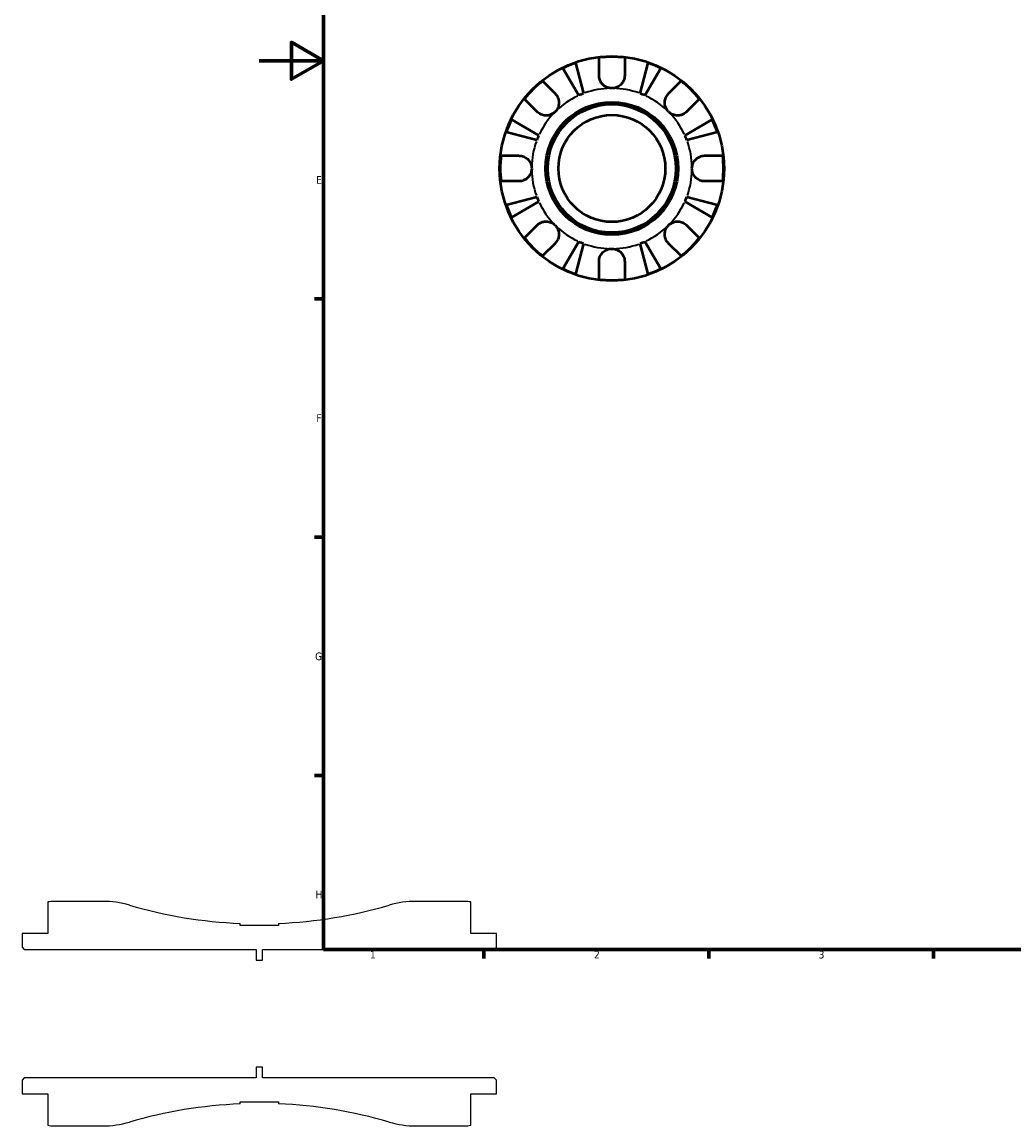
# Model space of a CAD drawing. Header units: millimetres. Extents: x -74 to 902, y -35 to 594.
# Tile 1 of 6: x -74 to 235, y -35 to 309. Entities that reach past the tile are written whole.
import ezdxf

# ---------------------------------------------------------------- set-up
doc = ezdxf.new("R2010")
doc.units = ezdxf.units.MM
for name, color, linetype, lineweight in [('Border (ANSI)', 7, 'Continuous', 70), ('Visible (ANSI)', 7, 'Continuous', 50), ('Visible Narrow (ANSI)', 7, 'Continuous', 35)]:
    doc.layers.add(name, color=color, linetype=linetype, lineweight=lineweight)
doc.styles.add('Note Text (ANSI)', font='tahoma.ttf')

# ---------------------------------------------------------------- blocks, each defined once
blk = doc.blocks.new('Borders Default Border')
at = {"layer": 'Border (ANSI)'}
for p, q in [((20, 222.75), (17.2, 222.75)), ((20, 148.5), (17.2, 148.5)), ((20, 74.25), (17.2, 74.25)), ((70.08, 20), (70.08, 17.2)), ((140.17, 20), (140.17, 17.2)), ((210.25, 20), (210.25, 17.2))]:
    blk.add_line(p, q, dxfattribs=at)
at = {"layer": 'Border (ANSI)', "flags": 128}
for points in [[(20, 20), (20, 574), (821, 574), (821, 20), (20, 20)], [(0, 297), (20, 297), (10, 302.77), (10, 291.23), (20, 297)]]:
    blk.add_lwpolyline(points, dxfattribs=at)
at = {"layer": 'Border (ANSI)', "color": 5, "true_color": 0x0000ff, "char_height": 2.4, "attachment_point": 7, "style": 'Note Text (ANSI)'}
for s, insert in [('E', (17.71, 258.68)), ('F', (17.78, 184.43)), ('G', (17.4, 110.13)), ('H', (17.53, 35.93)), ('1', (34.5, 17.2)), ('2', (104.4, 17.2)), ('3', (174.46, 17.15))]:
    blk.add_mtext(s, dxfattribs=dict(at, insert=insert))

msp = doc.modelspace()

# ---------------------------------------------------------------- linework, layer by layer
for p, q in [((-66, 34.8), (-66, 25)), ((-48.84, 35), (-64, 35)), ((64, 35), (48.84, 35)), ((66, 25), (66, 34.8)), ((-6, 27.49), (-6, 28.12)), ((6, 28.12), (6, 27.49)), ((-66, 25), (-74, 25)), ((-74, 25), (-74, 20.7)), ((6, 27.49), (-6, 27.49)), ((74, 25), (66, 25)), ((74, 20.7), (74, 25)), ((-74, 20.7), (-73.3, 20)), ((73.3, 20), (74, 20.7)), ((-73.3, 20), (-1, 20)), ((-1, 20), (-1, 16.67)), ((1, 16.67), (1, 20)), ((1, 20), (73.3, 20)), ((-1, 16.67), (1, 16.67)), ((1, -16.67), (-1, -16.67)), ((-1, -16.67), (-1, -20)), ((1, -20), (1, -16.67)), ((-73.3, -20), (-74, -20.7)), ((-1, -20), (-73.3, -20)), ((73.3, -20), (1, -20)), ((74, -20.7), (73.3, -20)), ((-74, -20.7), (-74, -25)), ((74, -25), (74, -20.7)), ((-74, -25), (-66, -25)), ((-66, -25), (-66, -34.8)), ((-6, -28.12), (-6, -27.49)), ((-6, -27.49), (6, -27.49)), ((6, -27.49), (6, -28.12)), ((66, -34.8), (66, -25)), ((66, -25), (74, -25)), ((-64, -35), (-48.84, -35)), ((48.84, -35), (64, -35))]:
    msp.add_line(p, q)
for centre, major_axis, start_param, end_param in [((-64, 25), (-10, 0), 4.712389, 4.913747), ((-48.84, 5.4), (-28.41, 8.31), 4.712389, 4.997076), ((48.84, 5.4), (-29.6, 0), 4.712389, 4.997076), ((64, 25), (-9.8, 2), 4.712389, 4.913747), ((0, 172.31), (-144.19, 6), 1.327698, 1.570796), ((0, 172.31), (-138.5, -40.53), 1.327698, 1.570796), ((0, -172.31), (138.5, 40.53), 1.327698, 1.570796), ((0, -172.31), (144.19, -6), 1.327698, 1.570796), ((-48.84, -5.4), (29.6, 0), 4.712389, 4.997076), ((48.84, -5.4), (28.41, -8.31), 4.712389, 4.997076), ((-64, -25), (-2, -9.8), 0, 0.201358), ((64, -25), (10, 0), 4.712389, 4.913747)]:
    msp.add_ellipse(centre, major_axis=major_axis, ratio=1, start_param=start_param, end_param=end_param)
at = {"layer": 'Visible (ANSI)'}
for p, q in [((98.67, 296.34), (101.14, 286.82)), ((105.96, 292.43), (105.96, 297.99)), ((113.96, 297.99), (113.96, 292.43)), ((118.78, 286.82), (121.25, 296.34)), ((99.66, 286.21), (94.66, 294.68)), ((125.25, 294.68), (120.26, 286.21)), ((88.34, 290.7), (92.28, 286.76)), ((127.64, 286.76), (131.57, 290.7)), ((86.62, 281.11), (82.69, 285.04)), ((137.23, 285.04), (133.29, 281.11)), ((78.7, 278.72), (87.18, 273.73)), ((132.74, 273.73), (141.21, 278.72)), ((86.57, 272.25), (77.04, 274.71)), ((142.88, 274.71), (133.35, 272.25)), ((75.39, 267.43), (80.96, 267.43)), ((138.96, 267.43), (144.53, 267.43)), ((80.96, 259.43), (75.39, 259.43)), ((144.53, 259.43), (138.96, 259.43)), ((77.04, 252.14), (86.57, 254.6)), ((87.18, 253.13), (78.7, 248.13)), ((141.21, 248.13), (132.74, 253.13)), ((133.35, 254.6), (142.88, 252.14)), ((82.69, 241.81), (86.62, 245.75)), ((133.29, 245.75), (137.23, 241.81)), ((92.28, 240.09), (88.34, 236.16)), ((94.66, 232.17), (99.66, 240.65)), ((101.14, 240.04), (98.67, 230.51)), ((121.25, 230.51), (118.78, 240.04)), ((120.26, 240.65), (125.25, 232.17)), ((131.57, 236.16), (127.64, 240.09)), ((105.96, 228.86), (105.96, 234.43)), ((113.96, 234.43), (113.96, 228.86))]:
    msp.add_line(p, q, dxfattribs=at)
for radius in [35, 20.7, 20, 16.67]:
    msp.add_circle((109.96, 263.43), radius, dxfattribs=at)
for radius, start, end in [(34.8, 108.9259, 116.0741), (34.8, 83.3993, 96.6007), (34.8, 63.9259, 71.0741), (34.8, 128.3993, 141.6007), (34.8, 38.3993, 51.6007), (25, 110.6662, 114.3338), (25, 65.6662, 69.3338), (34.8, 153.9259, 161.0741), (34.8, 18.9259, 26.0741), (25, 155.6662, 159.3338), (25, 20.6662, 24.3338), (34.8, 173.3993, 186.6007), (34.8, 353.3993, 6.6007), (34.8, 198.9259, 206.0741), (25, 200.6662, 204.3338), (25, 335.6662, 339.3338), (34.8, 333.9259, 341.0741), (34.8, 218.3993, 231.6007), (34.8, 308.3993, 321.6007), (25, 245.6662, 249.3338), (25, 290.6662, 294.3338), (34.8, 243.9259, 251.0741), (34.8, 288.9259, 296.0741), (34.8, 263.3993, 276.6007)]:
    msp.add_arc((109.96, 263.43), radius, start, end, dxfattribs=at)
for points, knots in [([(109.96, 288.43), (109.58, 288.43), (109.21, 288.48), (108.44, 288.7), (108.05, 288.89), (107.36, 289.36), (107.06, 289.64), (106.59, 290.23), (106.42, 290.54), (106.2, 291.05), (106.13, 291.26), (106.03, 291.65), (106, 291.84), (105.97, 292.16), (105.96, 292.29), (105.96, 292.43)], [0, 0, 0, 0, 0.1127497, 0.1127497, 0.240462, 0.240462, 0.3630761, 0.3630761, 0.4698265, 0.4698265, 0.5368083, 0.5368083, 0.5973812, 0.5973812, 0.6407273, 0.6407273, 0.6407273, 0.6407273]), ([(113.96, 292.43), (113.96, 292.23), (113.94, 292.03), (113.88, 291.64), (113.84, 291.45), (113.72, 291.04), (113.63, 290.81), (113.31, 290.21), (113.05, 289.85), (112.37, 289.2), (111.96, 288.93), (111.01, 288.53), (110.49, 288.43), (109.96, 288.43)], [-0.6479836, -0.6479836, -0.6479836, -0.6479836, -0.5812922, -0.5812922, -0.5195743, -0.5195743, -0.4431699, -0.4431699, -0.3085364, -0.3085364, -0.1588124, -0.1588124, 0, 0, 0, 0]), ([(92.28, 286.76), (92.37, 286.67), (92.45, 286.58), (92.7, 286.29), (92.84, 286.07), (93.1, 285.6), (93.21, 285.34), (93.4, 284.68), (93.46, 284.28), (93.44, 283.37), (93.34, 282.88), (92.95, 281.92), (92.65, 281.48), (92.28, 281.11)], [-0.644345, -0.644345, -0.644345, -0.644345, -0.6030859, -0.6030859, -0.5200799, -0.5200799, -0.4327391, -0.4327391, -0.3100066, -0.3100066, -0.15869, -0.15869, 0, 0, 0, 0]), ([(127.64, 281.11), (127.43, 281.31), (127.24, 281.55), (126.91, 282.06), (126.78, 282.35), (126.54, 283.06), (126.47, 283.49), (126.46, 284.33), (126.53, 284.74), (126.73, 285.39), (126.84, 285.64), (127.1, 286.11), (127.25, 286.33), (127.49, 286.61), (127.56, 286.69), (127.64, 286.76)], [0, 0, 0, 0, 0.0888491, 0.0888491, 0.1837965, 0.1837965, 0.314197, 0.314197, 0.4378467, 0.4378467, 0.5241128, 0.5241128, 0.6076526, 0.6076526, 0.6434969, 0.6434969, 0.6434969, 0.6434969]), ([(92.28, 281.11), (92.07, 280.9), (91.84, 280.71), (91.32, 280.38), (91.04, 280.25), (90.32, 280.01), (89.89, 279.93), (89.05, 279.93), (88.65, 279.99), (88, 280.2), (87.74, 280.31), (87.27, 280.57), (87.06, 280.72), (86.78, 280.95), (86.7, 281.03), (86.62, 281.11)], [0, 0, 0, 0, 0.0888491, 0.0888491, 0.1837965, 0.1837965, 0.314197, 0.314197, 0.4378467, 0.4378467, 0.5241128, 0.5241128, 0.6076526, 0.6076526, 0.6434969, 0.6434969, 0.6434969, 0.6434969]), ([(133.29, 281.11), (133.21, 281.02), (133.11, 280.93), (132.82, 280.69), (132.6, 280.54), (132.13, 280.29), (131.87, 280.18), (131.21, 279.98), (130.81, 279.93), (129.91, 279.94), (129.41, 280.04), (128.45, 280.44), (128.01, 280.73), (127.64, 281.11)], [-0.644345, -0.644345, -0.644345, -0.644345, -0.6030859, -0.6030859, -0.5200799, -0.5200799, -0.4327391, -0.4327391, -0.3100066, -0.3100066, -0.15869, -0.15869, 0, 0, 0, 0]), ([(80.96, 267.43), (81.11, 267.43), (81.25, 267.42), (81.64, 267.38), (81.88, 267.33), (82.37, 267.18), (82.62, 267.08), (83.22, 266.75), (83.54, 266.51), (84.18, 265.85), (84.46, 265.43), (84.85, 264.48), (84.96, 263.96), (84.96, 263.43)], [-0.6400853, -0.6400853, -0.6400853, -0.6400853, -0.5922218, -0.5922218, -0.5159504, -0.5159504, -0.4323561, -0.4323561, -0.3086303, -0.3086303, -0.1584496, -0.1584496, 0, 0, 0, 0]), ([(134.96, 263.43), (134.96, 263.77), (135, 264.1), (135.18, 264.79), (135.32, 265.13), (135.77, 265.9), (136.11, 266.28), (136.79, 266.8), (137.08, 266.98), (137.62, 267.21), (137.86, 267.28), (138.34, 267.39), (138.59, 267.42), (138.88, 267.43), (138.92, 267.43), (138.96, 267.43)], [-2.7780414, -2.7780414, -2.7780414, -2.7780414, -2.6767215, -2.6767215, -2.5655813, -2.5655813, -2.4096011, -2.4096011, -2.3051939, -2.3051939, -2.2261755, -2.2261755, -2.1445049, -2.1445049, -2.1308178, -2.1308178, -2.1308178, -2.1308178]), ([(84.96, 263.43), (84.96, 263.09), (84.92, 262.75), (84.74, 262.07), (84.6, 261.72), (84.15, 260.96), (83.8, 260.57), (83.13, 260.05), (82.84, 259.88), (82.3, 259.65), (82.06, 259.57), (81.57, 259.47), (81.33, 259.44), (81.04, 259.43), (81, 259.43), (80.96, 259.43)], [-2.7780414, -2.7780414, -2.7780414, -2.7780414, -2.6767215, -2.6767215, -2.5655813, -2.5655813, -2.4096011, -2.4096011, -2.3051939, -2.3051939, -2.2261755, -2.2261755, -2.1445049, -2.1445049, -2.1308178, -2.1308178, -2.1308178, -2.1308178]), ([(138.96, 259.43), (138.81, 259.43), (138.66, 259.44), (138.28, 259.48), (138.04, 259.53), (137.55, 259.67), (137.3, 259.78), (136.7, 260.1), (136.37, 260.35), (135.74, 261), (135.46, 261.43), (135.06, 262.38), (134.96, 262.9), (134.96, 263.43)], [-0.6400853, -0.6400853, -0.6400853, -0.6400853, -0.5922218, -0.5922218, -0.5159504, -0.5159504, -0.4323561, -0.4323561, -0.3086303, -0.3086303, -0.1584496, -0.1584496, 0, 0, 0, 0]), ([(86.62, 245.75), (86.71, 245.84), (86.8, 245.92), (87.1, 246.17), (87.31, 246.31), (87.79, 246.57), (88.05, 246.68), (88.7, 246.87), (89.1, 246.93), (90.01, 246.91), (90.51, 246.81), (91.46, 246.42), (91.91, 246.12), (92.28, 245.75)], [-0.644345, -0.644345, -0.644345, -0.644345, -0.6030859, -0.6030859, -0.5200799, -0.5200799, -0.4327391, -0.4327391, -0.3100066, -0.3100066, -0.15869, -0.15869, 0, 0, 0, 0]), ([(92.28, 245.75), (92.49, 245.54), (92.68, 245.31), (93, 244.79), (93.14, 244.5), (93.38, 243.79), (93.45, 243.36), (93.45, 242.52), (93.39, 242.12), (93.19, 241.47), (93.08, 241.21), (92.82, 240.74), (92.67, 240.53), (92.43, 240.25), (92.36, 240.17), (92.28, 240.09)], [0, 0, 0, 0, 0.0888491, 0.0888491, 0.1837965, 0.1837965, 0.314197, 0.314197, 0.4378467, 0.4378467, 0.5241128, 0.5241128, 0.6076526, 0.6076526, 0.6434969, 0.6434969, 0.6434969, 0.6434969]), ([(127.64, 240.09), (127.55, 240.18), (127.46, 240.27), (127.22, 240.57), (127.07, 240.78), (126.82, 241.26), (126.71, 241.52), (126.52, 242.17), (126.46, 242.57), (126.47, 243.48), (126.57, 243.98), (126.97, 244.93), (127.26, 245.38), (127.64, 245.75)], [-0.644345, -0.644345, -0.644345, -0.644345, -0.6030859, -0.6030859, -0.5200799, -0.5200799, -0.4327391, -0.4327391, -0.3100066, -0.3100066, -0.15869, -0.15869, 0, 0, 0, 0]), ([(127.64, 245.75), (127.85, 245.96), (128.08, 246.14), (128.6, 246.47), (128.88, 246.61), (129.59, 246.85), (130.02, 246.92), (130.87, 246.92), (131.27, 246.86), (131.92, 246.66), (132.17, 246.55), (132.64, 246.29), (132.86, 246.14), (133.14, 245.9), (133.22, 245.83), (133.29, 245.75)], [0, 0, 0, 0, 0.0888491, 0.0888491, 0.1837965, 0.1837965, 0.314197, 0.314197, 0.4378467, 0.4378467, 0.5241128, 0.5241128, 0.6076526, 0.6076526, 0.6434969, 0.6434969, 0.6434969, 0.6434969]), ([(105.96, 234.43), (105.96, 234.57), (105.97, 234.72), (106.01, 235.11), (106.06, 235.34), (106.2, 235.84), (106.31, 236.09), (106.63, 236.68), (106.88, 237.01), (107.53, 237.65), (107.96, 237.93), (108.91, 238.32), (109.43, 238.43), (109.96, 238.43)], [-0.6400853, -0.6400853, -0.6400853, -0.6400853, -0.5922218, -0.5922218, -0.5159504, -0.5159504, -0.4323561, -0.4323561, -0.3086303, -0.3086303, -0.1584496, -0.1584496, 0, 0, 0, 0]), ([(109.96, 238.43), (110.3, 238.43), (110.63, 238.38), (111.32, 238.21), (111.66, 238.07), (112.43, 237.62), (112.82, 237.27), (113.34, 236.6), (113.51, 236.3), (113.74, 235.77), (113.81, 235.53), (113.92, 235.04), (113.95, 234.79), (113.96, 234.51), (113.96, 234.47), (113.96, 234.43)], [-2.7780414, -2.7780414, -2.7780414, -2.7780414, -2.6767215, -2.6767215, -2.5655813, -2.5655813, -2.4096011, -2.4096011, -2.3051939, -2.3051939, -2.2261755, -2.2261755, -2.1445049, -2.1445049, -2.1308178, -2.1308178, -2.1308178, -2.1308178])]:
    msp.add_open_spline(points, degree=3, knots=knots, dxfattribs=at)
at = {"layer": 'Visible Narrow (ANSI)'}
for start, end in [(115.3671, 133.9667), (91.0333, 109.6329), (70.3671, 88.9667), (46.0333, 64.6329), (136.0333, 154.6329), (25.3671, 43.9667), (160.3671, 178.9667), (1.0333, 19.6329), (181.0333, 199.6329), (340.3671, 358.9667), (205.3671, 223.9667), (316.0333, 334.6329), (226.0333, 244.6329), (295.3671, 313.9667), (250.3671, 268.9667), (271.0333, 289.6329)]:
    msp.add_arc((109.96, 263.43), 25, start, end, dxfattribs=at)

# ---------------------------------------------------------------- block references
msp.add_blockref('Borders Default Border', (0, 0))

doc.saveas('drawing.dxf')
